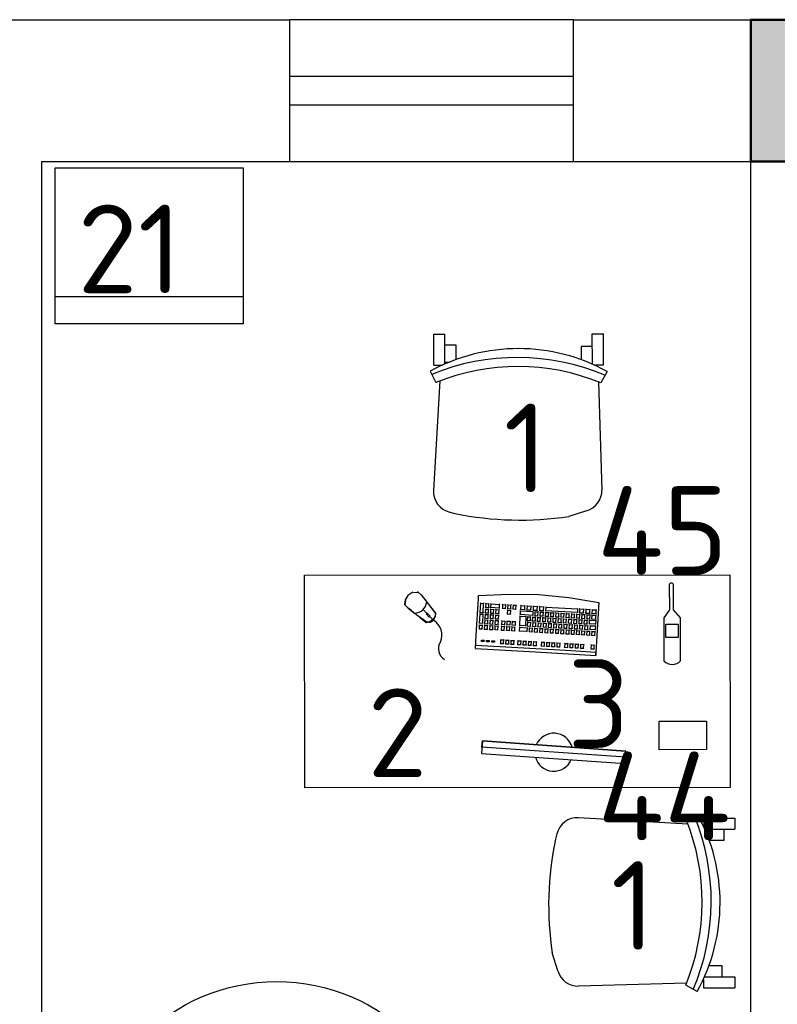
# Model space of a CAD drawing. Header units: millimetres. Extents: x 151654 to 877351, y 70322 to 154322.
# Tile 31 of 173: x 231910 to 234047, y 102761 to 105538. Entities that reach past the tile are written whole.
import ezdxf

# ---------------------------------------------------------------- set-up
doc = ezdxf.new("R2010")
doc.units = ezdxf.units.MM
doc.layers.add('kolonn', color=7, linetype='Continuous')
doc.layers.add('технологич.о', color=152, linetype='Continuous', lineweight=30)
doc.styles.add('GOST', font='isocpeur.ttf')

# ---------------------------------------------------------------- blocks, each defined once
blk = doc.blocks.new('ghsdd')
at = {"ltscale": 50, "true_color": 0x757575}
h = blk.add_hatch(color=8, dxfattribs=at)
h.paths.add_polyline_path([(0, 200), (-200, 200), (-200, 0), (0, 0)])
h.paths.add_polyline_path([(200, 0), (200, 200), (0, 200), (0, 0)])
h.paths.add_polyline_path([(0, 0), (-200, 0), (-200, -200), (0, -200)])
h.paths.add_polyline_path([(0, 0), (0, -200), (200, -200), (200, 0)])
at = {"lineweight": 50, "ltscale": 50}
blk.add_lwpolyline([(200, 200), (200, -200), (-200, -200), (-200, 200), (200, 200)], dxfattribs=at)
blk = doc.blocks.new('клавиатура')
at = {"layer": 'технологич.о', "ltscale": 2}
for p, q in [((-819747.7, 168021.3), (-819733.3, 168105.6)), ((-819733.3, 168105.6), (-819592.6, 168097.4)), ((-819713.5, 168080.8), (-819714.7, 168081.9)), ((-819714.5, 168085.6), (-819713.1, 168087)), ((-819714.1, 168069.2), (-819713.5, 168080.8)), ((-819712.4, 168098.6), (-819713.7, 168099.7)), ((-819702.9, 168080.2), (-819713.5, 168080.8)), ((-819713.1, 168087), (-819712.4, 168098.6)), ((-819713.1, 168087), (-819702.6, 168086.4)), ((-819701.9, 168098), (-819712.4, 168098.6)), ((-819703.6, 168068.6), (-819702.9, 168080.2)), ((-819702.9, 168080.2), (-819701.9, 168080.9)), ((-819702.6, 168086.4), (-819701.9, 168098)), ((-819702.6, 168086.4), (-819701.7, 168085.3)), ((-819701.9, 168098), (-819700.9, 168098.7)), ((-819698.2, 168081.2), (-819699.3, 168082.2)), ((-819699, 168085.1), (-819697.8, 168086)), ((-819698.8, 168072.2), (-819698.2, 168081.2)), ((-819697.1, 168097.7), (-819698.3, 168098.8)), ((-819687.7, 168080.6), (-819698.2, 168081.2)), ((-819697.8, 168086), (-819697.1, 168097.7)), ((-819697.8, 168086), (-819687.3, 168085.4)), ((-819686.6, 168097.1), (-819697.1, 168097.7)), ((-819688.2, 168071.6), (-819687.7, 168080.6)), ((-819687.7, 168080.6), (-819686.8, 168081.2)), ((-819687.3, 168085.4), (-819686.6, 168097.1)), ((-819687.3, 168085.4), (-819686.5, 168084.7)), ((-819686.6, 168097.1), (-819685.7, 168097.7)), ((-819684.5, 168077.9), (-819683.4, 168078.8)), ((-819682.4, 168096.8), (-819683.4, 168097.8)), ((-819683.4, 168078.8), (-819682.4, 168096.8)), ((-819683.4, 168078.8), (-819672.9, 168078.2)), ((-819682.4, 168096.8), (-819671.9, 168096.2)), ((-819671.9, 168096.2), (-819672.9, 168078.2)), ((-819672.9, 168078.2), (-819672.3, 168077.5)), ((-819671.9, 168096.2), (-819671.1, 168096.8)), ((-819668.9, 168080.2), (-819667.9, 168081.1)), ((-819667.1, 168095.9), (-819668, 168096.8)), ((-819667.9, 168081.1), (-819667.1, 168095.9)), ((-819667.9, 168081.1), (-819657.4, 168080.5)), ((-819667.1, 168095.9), (-819656.6, 168095.3)), ((-819656.6, 168095.3), (-819657.4, 168080.5)), ((-819657.4, 168080.5), (-819656.8, 168079.9)), ((-819656.6, 168095.3), (-819655.8, 168095.8)), ((-819652, 168080.5), (-819652.9, 168081.3)), ((-819652.7, 168085.2), (-819651.7, 168086)), ((-819652.5, 168071.5), (-819652, 168080.5)), ((-819651.1, 168095), (-819652.1, 168095.9)), ((-819641.5, 168079.9), (-819652, 168080.5)), ((-819651.7, 168086), (-819651.1, 168095)), ((-819651.7, 168086), (-819641.1, 168085.4)), ((-819640.6, 168094.4), (-819651.1, 168095)), ((-819642, 168070.9), (-819641.5, 168079.9)), ((-819641.5, 168079.9), (-819640.8, 168080.4)), ((-819641.1, 168085.4), (-819640.6, 168094.4)), ((-819641.1, 168085.4), (-819640.5, 168084.8)), ((-819640.6, 168094.4), (-819639.9, 168094.9)), ((-819614.5, 168083.2), (-819613.7, 168083.8)), ((-819613.1, 168092.8), (-819613.9, 168093.5)), ((-819613.7, 168083.8), (-819613.1, 168092.8)), ((-819613.7, 168083.8), (-819603.1, 168083.2)), ((-819602.6, 168092.2), (-819613.1, 168092.8)), ((-819603.1, 168083.2), (-819602.6, 168092.2)), ((-819603.1, 168083.2), (-819602.3, 168082.4)), ((-819602.6, 168092.2), (-819601.7, 168092.8)), ((-819592.6, 168097.4), (-819598, 168012.6)), ((-819593.9, 167927.3), (-819584.1, 168096.9)), ((-819584.1, 168096.9), (-819592.6, 168097.4)), ((-819591.9, 168097.4), (-819584.1, 168096.9)), ((-819716.4, 168050.3), (-819715.2, 168051.6)), ((-819714.5, 168063.2), (-819715.6, 168064.3)), ((-819715.4, 168067.9), (-819714.1, 168069.2)), ((-819715.2, 168051.6), (-819714.5, 168063.2)), ((-819715.2, 168051.6), (-819704.6, 168051)), ((-819704, 168062.6), (-819714.5, 168063.2)), ((-819714.1, 168069.2), (-819703.6, 168068.6)), ((-819704.6, 168051), (-819704, 168062.6)), ((-819704.6, 168051), (-819703.9, 168050)), ((-819704, 168062.6), (-819703, 168063.2)), ((-819703.6, 168068.6), (-819702.8, 168067.6)), ((-819699.9, 168052), (-819700.9, 168052.9)), ((-819700.7, 168056.8), (-819699.6, 168057.6)), ((-819700.5, 168043.1), (-819699.9, 168052)), ((-819699.1, 168066.6), (-819700.1, 168067.5)), ((-819699.9, 168071.3), (-819698.8, 168072.2)), ((-819689.4, 168051.4), (-819699.9, 168052)), ((-819699.6, 168057.6), (-819699.1, 168066.6)), ((-819699.6, 168057.6), (-819689.1, 168057)), ((-819688.6, 168066), (-819699.1, 168066.6)), ((-819698.8, 168072.2), (-819688.2, 168071.6)), ((-819689.9, 168042.5), (-819689.4, 168051.4)), ((-819689.4, 168051.4), (-819688.7, 168051.9)), ((-819689.1, 168057), (-819688.6, 168066)), ((-819689.1, 168057), (-819688.4, 168056.4)), ((-819688.6, 168066), (-819687.8, 168066.5)), ((-819688.2, 168071.6), (-819687.5, 168070.9)), ((-819685.7, 168048.8), (-819684.7, 168049.6)), ((-819684.2, 168058.5), (-819685.1, 168059.3)), ((-819684.9, 168063.3), (-819683.9, 168064.2)), ((-819684.7, 168049.6), (-819684.2, 168058.5)), ((-819684.7, 168049.6), (-819674.2, 168048.9)), ((-819683.3, 168073.1), (-819684.3, 168074)), ((-819673.7, 168057.9), (-819684.2, 168058.5)), ((-819683.9, 168064.2), (-819683.3, 168073.1)), ((-819683.9, 168064.2), (-819673.3, 168063.6)), ((-819672.8, 168072.5), (-819683.3, 168073.1)), ((-819674.2, 168048.9), (-819673.7, 168057.9)), ((-819674.2, 168048.9), (-819673.6, 168048.4)), ((-819673.7, 168057.9), (-819673, 168058.4)), ((-819673.3, 168063.6), (-819672.8, 168072.5)), ((-819673.3, 168063.6), (-819672.7, 168062.9)), ((-819672.8, 168072.5), (-819672.1, 168073)), ((-819670.2, 168050.7), (-819669.2, 168051.4)), ((-819668.7, 168060.4), (-819669.5, 168061.2)), ((-819669.4, 168065.2), (-819668.4, 168066)), ((-819669.2, 168051.4), (-819668.7, 168060.4)), ((-819669.2, 168051.4), (-819658.7, 168050.8)), ((-819667.9, 168075), (-819668.8, 168075.8)), ((-819658.2, 168059.8), (-819668.7, 168060.4)), ((-819668.4, 168066), (-819667.9, 168075)), ((-819668.4, 168066), (-819657.8, 168065.4)), ((-819657.3, 168074.4), (-819667.9, 168075)), ((-819658.7, 168050.8), (-819658.2, 168059.8)), ((-819658.7, 168050.8), (-819658.1, 168050.2)), ((-819658.2, 168059.8), (-819657.5, 168060.2)), ((-819657.8, 168065.4), (-819657.3, 168074.4)), ((-819657.8, 168065.4), (-819657.3, 168064.8)), ((-819657.3, 168074.4), (-819656.6, 168074.9)), ((-819653.7, 168051.4), (-819654.6, 168052.2)), ((-819654.3, 168056.2), (-819653.3, 168057)), ((-819654.2, 168042.4), (-819653.7, 168051.4)), ((-819652.8, 168065.9), (-819653.7, 168066.8)), ((-819643.1, 168050.8), (-819653.7, 168051.4)), ((-819653.5, 168070.7), (-819652.5, 168071.5)), ((-819653.3, 168057), (-819652.8, 168065.9)), ((-819653.3, 168057), (-819642.8, 168056.3)), ((-819642.3, 168065.3), (-819652.8, 168065.9)), ((-819652.5, 168071.5), (-819642, 168070.9)), ((-819643.7, 168041.8), (-819643.1, 168050.8)), ((-819643.1, 168050.8), (-819642.4, 168051.3)), ((-819642.8, 168056.3), (-819642.3, 168065.3)), ((-819642.8, 168056.3), (-819642.2, 168055.7)), ((-819642.3, 168065.3), (-819641.6, 168065.8)), ((-819642, 168070.9), (-819641.4, 168070.3)), ((-819615.7, 168048.1), (-819616.5, 168048.8)), ((-819616.2, 168053.6), (-819615.4, 168054.3)), ((-819614.8, 168063.2), (-819615.6, 168064)), ((-819615.4, 168054.3), (-819614.8, 168063.2)), ((-819615.4, 168054.3), (-819604.8, 168053.7)), ((-819604.3, 168062.6), (-819614.8, 168063.2)), ((-819604.8, 168053.7), (-819604.3, 168062.6)), ((-819604.8, 168053.7), (-819604.1, 168052.9)), ((-819604.3, 168062.6), (-819603.4, 168063.3)), ((-819756.1, 167936.7), (-819747.7, 168021.3)), ((-819720.7, 167956.1), (-819715.5, 168046)), ((-819715.5, 168046), (-819716.6, 168047.1)), ((-819715.5, 168046), (-819705, 168045.4)), ((-819705, 168045.4), (-819710.2, 167955.5)), ((-819705, 168045.4), (-819704.1, 168046)), ((-819701.7, 168022.4), (-819702.6, 168023.3)), ((-819702.3, 168027.5), (-819701.3, 168028.3)), ((-819702.2, 168013.4), (-819701.7, 168022.4)), ((-819700.8, 168037.3), (-819701.7, 168038.2)), ((-819691.1, 168021.8), (-819701.7, 168022.4)), ((-819701.5, 168042.2), (-819700.5, 168043.1)), ((-819701.3, 168028.3), (-819700.8, 168037.3)), ((-819701.3, 168028.3), (-819690.8, 168027.7)), ((-819690.3, 168036.7), (-819700.8, 168037.3)), ((-819700.5, 168043.1), (-819689.9, 168042.5)), ((-819691.6, 168012.8), (-819691.1, 168021.8)), ((-819691.1, 168021.8), (-819690.4, 168022.3)), ((-819690.8, 168027.7), (-819690.3, 168036.7)), ((-819690.8, 168027.7), (-819690.1, 168027.1)), ((-819690.3, 168036.7), (-819689.5, 168037.2)), ((-819689.9, 168042.5), (-819689.3, 168041.8)), ((-819685.9, 168029.2), (-819686.8, 168030)), ((-819686.5, 168034.2), (-819685.5, 168035)), ((-819686.4, 168020.3), (-819685.9, 168029.2)), ((-819685, 168044), (-819685.9, 168044.8)), ((-819675.4, 168028.6), (-819685.9, 168029.2)), ((-819685.5, 168035), (-819685, 168044)), ((-819685.5, 168035), (-819675, 168034.4)), ((-819674.5, 168043.3), (-819685, 168044)), ((-819675.9, 168019.6), (-819675.4, 168028.6)), ((-819675.4, 168028.6), (-819674.7, 168029.1)), ((-819675, 168034.4), (-819674.5, 168043.3)), ((-819675, 168034.4), (-819674.4, 168033.8)), ((-819674.5, 168043.3), (-819673.8, 168043.8)), ((-819671.9, 168021.4), (-819670.9, 168022.1)), ((-819670.4, 168031.1), (-819671.2, 168031.9)), ((-819671, 168036.1), (-819670.1, 168036.8)), ((-819670.9, 168022.1), (-819670.4, 168031.1)), ((-819670.9, 168022.1), (-819660.4, 168021.5)), ((-819669.5, 168045.8), (-819670.4, 168046.6)), ((-819659.9, 168030.5), (-819670.4, 168031.1)), ((-819670.1, 168036.8), (-819669.5, 168045.8)), ((-819670.1, 168036.8), (-819659.5, 168036.2)), ((-819659, 168045.2), (-819669.5, 168045.8)), ((-819660.4, 168021.5), (-819659.9, 168030.5)), ((-819660.4, 168021.5), (-819659.8, 168020.9)), ((-819659.9, 168030.5), (-819659.2, 168030.9)), ((-819659.5, 168036.2), (-819659, 168045.2)), ((-819659.5, 168036.2), (-819659, 168035.7)), ((-819659, 168045.2), (-819658.4, 168045.6)), ((-819655.4, 168022.3), (-819656.3, 168023.1)), ((-819656, 168027.1), (-819655, 168027.9)), ((-819655.9, 168013.3), (-819655.4, 168022.3)), ((-819654.5, 168036.8), (-819655.4, 168037.7)), ((-819644.8, 168021.7), (-819655.4, 168022.3)), ((-819655.2, 168041.6), (-819654.2, 168042.4)), ((-819655, 168027.9), (-819654.5, 168036.8)), ((-819655, 168027.9), (-819644.5, 168027.3)), ((-819644, 168036.2), (-819654.5, 168036.8)), ((-819654.2, 168042.4), (-819643.7, 168041.8)), ((-819645.3, 168012.7), (-819644.8, 168021.7)), ((-819644.8, 168021.7), (-819644.1, 168022.2)), ((-819644.5, 168027.3), (-819644, 168036.2)), ((-819644.5, 168027.3), (-819643.9, 168026.6)), ((-819644, 168036.2), (-819643.3, 168036.7)), ((-819643.7, 168041.8), (-819643.1, 168041.2)), ((-819618, 168023.7), (-819617.1, 168024.3)), ((-819616.6, 168033.3), (-819617.4, 168034)), ((-819617.1, 168038.4), (-819616.2, 168039.1)), ((-819617.1, 168024.3), (-819616.6, 168033.3)), ((-819617.1, 168024.3), (-819606.6, 168023.7)), ((-819606.1, 168032.7), (-819616.6, 168033.3)), ((-819616.2, 168039.1), (-819615.7, 168048.1)), ((-819616.2, 168039.1), (-819605.7, 168038.5)), ((-819605.2, 168047.5), (-819615.7, 168048.1)), ((-819606.6, 168023.7), (-819606.1, 168032.7)), ((-819606.6, 168023.7), (-819605.8, 168022.9)), ((-819606.1, 168032.7), (-819605.1, 168033.3)), ((-819605.7, 168038.5), (-819605.2, 168047.5)), ((-819605.7, 168038.5), (-819604.9, 168037.7)), ((-819605.2, 168047.5), (-819604.3, 168048.1)), ((-819703.3, 167993.3), (-819704.3, 167994.1)), ((-819704, 167998.1), (-819703, 167998.9)), ((-819703.9, 167984.3), (-819703.3, 167993.3)), ((-819702.5, 168007.8), (-819703.4, 168008.7)), ((-819692.8, 167992.7), (-819703.3, 167993.3)), ((-819703.2, 168012.6), (-819702.2, 168013.4)), ((-819703, 167998.9), (-819702.5, 168007.8)), ((-819703, 167998.9), (-819692.5, 167998.2)), ((-819692, 168007.2), (-819702.5, 168007.8)), ((-819702.2, 168013.4), (-819691.6, 168012.8)), ((-819692.8, 167992.7), (-819692.1, 167993.1)), ((-819692.5, 167998.2), (-819692, 168007.2)), ((-819692.5, 167998.2), (-819691.9, 167997.6)), ((-819692, 168007.2), (-819691.2, 168007.7)), ((-819691.6, 168012.8), (-819691, 168012.2)), ((-819687.6, 167999.8), (-819688.4, 168000.6)), ((-819688.2, 168004.6), (-819687.3, 168005.3)), ((-819688.1, 167990.8), (-819687.6, 167999.8)), ((-819686.7, 168014.3), (-819687.6, 168015.1)), ((-819677.1, 167999.1), (-819687.6, 167999.8)), ((-819687.4, 168019.5), (-819686.4, 168020.3)), ((-819687.3, 168005.3), (-819686.7, 168014.3)), ((-819687.3, 168005.3), (-819676.7, 168004.7)), ((-819676.2, 168013.7), (-819686.7, 168014.3)), ((-819686.4, 168020.3), (-819675.9, 168019.6)), ((-819677.6, 167990.2), (-819677.1, 167999.1)), ((-819677.1, 167999.1), (-819676.4, 167999.6)), ((-819676.7, 168004.7), (-819676.2, 168013.7)), ((-819676.7, 168004.7), (-819676.2, 168004.2)), ((-819676.2, 168013.7), (-819675.6, 168014.2)), ((-819675.9, 168019.6), (-819675.3, 168019.1)), ((-819672.1, 168001.6), (-819672.9, 168002.4)), ((-819672.7, 168006.5), (-819671.8, 168007.2)), ((-819672.6, 167992.6), (-819672.1, 168001.6)), ((-819671.3, 168016.2), (-819672.1, 168017)), ((-819661.6, 168001), (-819672.1, 168001.6)), ((-819671.8, 168007.2), (-819671.3, 168016.2)), ((-819671.8, 168007.2), (-819661.3, 168006.6)), ((-819660.7, 168015.6), (-819671.3, 168016.2)), ((-819662.1, 167992), (-819661.6, 168001)), ((-819661.6, 168001), (-819661, 168001.4)), ((-819661.3, 168006.6), (-819660.7, 168015.6)), ((-819661.3, 168006.6), (-819660.7, 168006)), ((-819660.7, 168015.6), (-819660.1, 168016)), ((-819657.1, 167992.7), (-819657.9, 167993.5)), ((-819657.7, 167997.5), (-819656.7, 167998.3)), ((-819656.2, 168007.2), (-819657.1, 168008.1)), ((-819656.9, 168012.5), (-819655.9, 168013.3)), ((-819656.7, 167998.3), (-819656.2, 168007.2)), ((-819656.7, 167998.3), (-819646.2, 167997.6)), ((-819645.7, 168006.6), (-819656.2, 168007.2)), ((-819655.9, 168013.3), (-819645.3, 168012.7)), ((-819646.2, 167997.6), (-819645.7, 168006.6)), ((-819646.2, 167997.6), (-819645.6, 167997.1)), ((-819645.7, 168006.6), (-819645, 168007.1)), ((-819645.3, 168012.7), (-819644.8, 168012.1)), ((-819618.7, 167996.3), (-819619.5, 167997)), ((-819619.2, 167987.3), (-819618.7, 167996.3)), ((-819618.8, 168008.7), (-819618, 168009.4)), ((-819608.2, 167995.7), (-819618.7, 167996.3)), ((-819617.4, 168018.4), (-819618.2, 168019.1)), ((-819618, 168009.4), (-819617.4, 168018.4)), ((-819618, 168009.4), (-819607.4, 168008.8)), ((-819606.9, 168017.8), (-819617.4, 168018.4)), ((-819608.7, 167986.7), (-819608.2, 167995.7)), ((-819608.2, 167995.7), (-819607.3, 167996.3)), ((-819607.4, 168008.8), (-819606.9, 168017.8)), ((-819607.4, 168008.8), (-819606.7, 168008)), ((-819606.9, 168017.8), (-819606, 168018.4)), ((-819598, 168012.6), (-819602.5, 167927.8)), ((-819705.7, 167969), (-819704.7, 167969.8)), ((-819704.2, 167978.7), (-819705.1, 167979.6)), ((-819704.9, 167983.5), (-819703.9, 167984.3)), ((-819704.7, 167969.8), (-819704.2, 167978.7)), ((-819704.7, 167969.8), (-819694.2, 167969.2)), ((-819693.7, 167978.1), (-819704.2, 167978.7)), ((-819703.9, 167984.3), (-819693.3, 167983.7)), ((-819694.2, 167969.2), (-819693.7, 167978.1)), ((-819694.2, 167969.2), (-819693.6, 167968.6)), ((-819693.7, 167978.1), (-819693, 167978.6)), ((-819693.3, 167983.7), (-819692.8, 167992.7)), ((-819693.3, 167983.7), (-819692.7, 167983.1)), ((-819689.3, 167970.7), (-819690.1, 167971.4)), ((-819689.9, 167975.5), (-819689, 167976.2)), ((-819689.8, 167961.7), (-819689.3, 167970.7)), ((-819688.4, 167985.2), (-819689.3, 167986)), ((-819678.7, 167970.1), (-819689.3, 167970.7)), ((-819689, 167990), (-819688.1, 167990.8)), ((-819689, 167976.2), (-819688.4, 167985.2)), ((-819689, 167976.2), (-819678.4, 167975.6)), ((-819677.9, 167984.6), (-819688.4, 167985.2)), ((-819688.1, 167990.8), (-819677.6, 167990.2)), ((-819679.3, 167961.1), (-819678.7, 167970.1)), ((-819678.7, 167970.1), (-819678.1, 167970.5)), ((-819678.4, 167975.6), (-819677.9, 167984.6)), ((-819678.4, 167975.6), (-819677.9, 167975.1)), ((-819677.9, 167984.6), (-819677.3, 167985)), ((-819677.6, 167990.2), (-819677, 167989.6)), ((-819673.8, 167972.5), (-819674.6, 167973.3)), ((-819674.4, 167977.4), (-819673.5, 167978.1)), ((-819674.3, 167963.6), (-819673.8, 167972.5)), ((-819672.9, 167987), (-819673.8, 167987.8)), ((-819663.3, 167971.9), (-819673.8, 167972.5)), ((-819673.5, 167991.9), (-819672.6, 167992.6)), ((-819673.5, 167978.1), (-819672.9, 167987)), ((-819673.5, 167978.1), (-819662.9, 167977.5)), ((-819662.4, 167986.4), (-819672.9, 167987)), ((-819672.6, 167992.6), (-819662.1, 167992)), ((-819663.8, 167962.9), (-819663.3, 167971.9)), ((-819663.3, 167971.9), (-819662.7, 167972.3)), ((-819662.9, 167977.5), (-819662.4, 167986.4)), ((-819662.9, 167977.5), (-819662.4, 167976.9)), ((-819662.4, 167986.4), (-819661.8, 167986.9)), ((-819662.1, 167992), (-819661.6, 167991.5)), ((-819659.4, 167967.9), (-819658.5, 167968.7)), ((-819657.9, 167977.7), (-819658.8, 167978.5)), ((-819658.6, 167983), (-819657.6, 167983.8)), ((-819658.5, 167968.7), (-819657.9, 167977.7)), ((-819658.5, 167968.7), (-819647.9, 167968.1)), ((-819647.4, 167977), (-819657.9, 167977.7)), ((-819657.6, 167983.8), (-819657.1, 167992.7)), ((-819657.6, 167983.8), (-819647.1, 167983.1)), ((-819646.5, 167992.1), (-819657.1, 167992.7)), ((-819647.9, 167968.1), (-819647.4, 167977)), ((-819647.9, 167968.1), (-819647.4, 167967.5)), ((-819647.4, 167977), (-819646.7, 167977.5)), ((-819647.1, 167983.1), (-819646.5, 167992.1)), ((-819647.1, 167983.1), (-819646.5, 167982.6)), ((-819646.5, 167992.1), (-819645.9, 167992.6)), ((-819620.4, 167967.3), (-819621.2, 167968)), ((-819620.9, 167972.2), (-819620.1, 167972.9)), ((-819620.9, 167958.3), (-819620.4, 167967.3)), ((-819609.9, 167966.7), (-819620.4, 167967.3)), ((-819619.6, 167981.8), (-819620.3, 167982.6)), ((-819620.1, 167986.6), (-819619.2, 167987.3)), ((-819620.1, 167972.9), (-819619.6, 167981.8)), ((-819620.1, 167972.9), (-819609.6, 167972.2)), ((-819609, 167981.2), (-819619.6, 167981.8)), ((-819619.2, 167987.3), (-819608.7, 167986.7)), ((-819610.4, 167957.7), (-819609.9, 167966.7)), ((-819609.9, 167966.7), (-819609, 167967.3)), ((-819609.6, 167972.2), (-819609, 167981.2)), ((-819609.6, 167972.2), (-819608.8, 167971.5)), ((-819609, 167981.2), (-819608.1, 167981.8)), ((-819608.7, 167986.7), (-819607.9, 167985.9)), ((-819722.8, 167937.4), (-819721.7, 167938.5)), ((-819721, 167950.1), (-819722.1, 167951)), ((-819721.8, 167954.9), (-819720.7, 167956.1)), ((-819721.7, 167938.5), (-819721, 167950.1)), ((-819721.7, 167938.5), (-819711.2, 167937.9)), ((-819710.5, 167949.5), (-819721, 167950.1)), ((-819720.7, 167956.1), (-819710.2, 167955.5)), ((-819711.2, 167937.9), (-819710.5, 167949.5)), ((-819711.2, 167937.9), (-819710.5, 167937)), ((-819710.5, 167949.5), (-819709.7, 167950.1)), ((-819710.2, 167955.5), (-819709.5, 167954.6)), ((-819707.4, 167939.6), (-819706.4, 167940.3)), ((-819705.9, 167949.3), (-819706.8, 167950.1)), ((-819706.5, 167954.4), (-819705.5, 167955.2)), ((-819706.4, 167940.3), (-819705.9, 167949.3)), ((-819706.4, 167940.3), (-819695.9, 167939.7)), ((-819705, 167964.2), (-819705.9, 167965)), ((-819695.4, 167948.7), (-819705.9, 167949.3)), ((-819705.5, 167955.2), (-819705, 167964.2)), ((-819705.5, 167955.2), (-819695, 167954.6)), ((-819694.5, 167963.6), (-819705, 167964.2)), ((-819695.9, 167939.7), (-819695.4, 167948.7)), ((-819695.9, 167939.7), (-819695.3, 167939.1)), ((-819695.4, 167948.7), (-819694.7, 167949.2)), ((-819695, 167954.6), (-819694.5, 167963.6)), ((-819695, 167954.6), (-819694.4, 167954)), ((-819694.5, 167963.6), (-819693.8, 167964)), ((-819691, 167941.2), (-819691.8, 167942)), ((-819691.6, 167946.4), (-819690.6, 167947.1)), ((-819691.5, 167932.3), (-819691, 167941.2)), ((-819680.5, 167940.6), (-819691, 167941.2)), ((-819690.1, 167956.1), (-819690.9, 167956.9)), ((-819690.7, 167961), (-819689.8, 167961.7)), ((-819690.6, 167947.1), (-819690.1, 167956.1)), ((-819690.6, 167947.1), (-819680.1, 167946.5)), ((-819679.6, 167955.5), (-819690.1, 167956.1)), ((-819689.8, 167961.7), (-819679.3, 167961.1)), ((-819681, 167931.7), (-819680.5, 167940.6)), ((-819680.5, 167940.6), (-819679.8, 167941.1)), ((-819680.1, 167946.5), (-819679.6, 167955.5)), ((-819680.1, 167946.5), (-819679.6, 167946)), ((-819679.6, 167955.5), (-819679, 167955.9)), ((-819679.3, 167961.1), (-819678.7, 167960.5)), ((-819675.5, 167943.1), (-819676.3, 167943.9)), ((-819676.1, 167948.3), (-819675.2, 167949)), ((-819676, 167934.1), (-819675.5, 167943.1)), ((-819665, 167942.5), (-819675.5, 167943.1)), ((-819674.6, 167958), (-819675.4, 167958.7)), ((-819675.2, 167962.8), (-819674.3, 167963.6)), ((-819675.2, 167949), (-819674.6, 167958)), ((-819675.2, 167949), (-819664.6, 167948.4)), ((-819664.1, 167957.3), (-819674.6, 167958)), ((-819674.3, 167963.6), (-819663.8, 167962.9)), ((-819665.5, 167933.5), (-819665, 167942.5)), ((-819665, 167942.5), (-819664.4, 167942.9)), ((-819664.6, 167948.4), (-819664.1, 167957.3)), ((-819664.6, 167948.4), (-819664.1, 167947.8)), ((-819664.1, 167957.3), (-819663.5, 167957.8)), ((-819663.8, 167962.9), (-819663.3, 167962.4)), ((-819661.2, 167938), (-819660.2, 167938.8)), ((-819659.7, 167947.8), (-819660.5, 167948.6)), ((-819660.3, 167952.9), (-819659.3, 167953.7)), ((-819660.2, 167938.8), (-819659.7, 167947.8)), ((-819660.2, 167938.8), (-819649.7, 167938.2)), ((-819658.8, 167962.6), (-819659.7, 167963.5)), ((-819649.1, 167947.1), (-819659.7, 167947.8)), ((-819659.3, 167953.7), (-819658.8, 167962.6)), ((-819659.3, 167953.7), (-819648.8, 167953.1)), ((-819648.3, 167962), (-819658.8, 167962.6)), ((-819649.7, 167938.2), (-819649.1, 167947.1)), ((-819649.7, 167938.2), (-819649.1, 167937.6)), ((-819649.1, 167947.1), (-819648.5, 167947.6)), ((-819648.8, 167953.1), (-819648.3, 167962)), ((-819648.8, 167953.1), (-819648.2, 167952.5)), ((-819648.3, 167962), (-819647.6, 167962.5)), ((-819622.6, 167943), (-819621.8, 167943.7)), ((-819621.3, 167952.7), (-819622, 167953.4)), ((-819621.8, 167957.7), (-819620.9, 167958.3)), ((-819621.8, 167943.7), (-819621.3, 167952.7)), ((-819621.8, 167943.7), (-819611.2, 167943.1)), ((-819610.7, 167952.1), (-819621.3, 167952.7)), ((-819620.9, 167958.3), (-819610.4, 167957.7)), ((-819611.2, 167943.1), (-819610.7, 167952.1)), ((-819611.2, 167943.1), (-819610.5, 167942.3)), ((-819610.7, 167952.1), (-819609.8, 167952.7)), ((-819610.4, 167957.7), (-819609.6, 167956.9)), ((-819757.4, 167851.6), (-819756.1, 167936.7)), ((-819723.1, 167914.7), (-819724.1, 167915.7)), ((-819723.9, 167919.5), (-819722.8, 167920.7)), ((-819723.8, 167903.1), (-819723.1, 167914.7)), ((-819722.1, 167932.3), (-819723.1, 167933.2)), ((-819712.6, 167914.1), (-819723.1, 167914.7)), ((-819722.8, 167920.7), (-819722.1, 167932.3)), ((-819722.8, 167920.7), (-819712.2, 167920.1)), ((-819711.6, 167931.6), (-819722.1, 167932.3)), ((-819713.2, 167902.5), (-819712.6, 167914.1)), ((-819712.6, 167914.1), (-819711.7, 167914.7)), ((-819712.2, 167920.1), (-819711.6, 167931.6)), ((-819712.2, 167920.1), (-819711.5, 167919.2)), ((-819711.6, 167931.6), (-819710.7, 167932.2)), ((-819709.7, 167884), (-819707.6, 167919.8)), ((-819707.6, 167919.8), (-819708.5, 167920.7)), ((-819708.2, 167924.8), (-819707.3, 167925.6)), ((-819706.7, 167934.6), (-819707.6, 167935.4)), ((-819707.6, 167919.8), (-819697.1, 167919.2)), ((-819707.3, 167925.6), (-819706.7, 167934.6)), ((-819707.3, 167925.6), (-819696.7, 167925)), ((-819696.2, 167934), (-819706.7, 167934.6)), ((-819697.1, 167919.2), (-819699.2, 167883.4)), ((-819697.1, 167919.2), (-819696.4, 167919.7)), ((-819696.7, 167925), (-819696.2, 167934)), ((-819696.7, 167925), (-819696.1, 167924.4)), ((-819696.2, 167934), (-819695.5, 167934.4)), ((-819692.8, 167913.3), (-819693.7, 167914.1)), ((-819693.3, 167904.3), (-819692.8, 167913.3)), ((-819693.2, 167917.5), (-819692.3, 167918.2)), ((-819682.3, 167912.7), (-819692.8, 167913.3)), ((-819691.8, 167927.2), (-819692.6, 167928)), ((-819692.4, 167931.5), (-819691.5, 167932.3)), ((-819692.3, 167918.2), (-819691.8, 167927.2)), ((-819692.3, 167918.2), (-819681.8, 167917.6)), ((-819681.3, 167926.6), (-819691.8, 167927.2)), ((-819691.5, 167932.3), (-819681, 167931.7)), ((-819682.8, 167903.7), (-819682.3, 167912.7)), ((-819682.3, 167912.7), (-819681.6, 167913.2)), ((-819681.8, 167917.6), (-819681.3, 167926.6)), ((-819681.8, 167917.6), (-819681.2, 167917)), ((-819681.3, 167926.6), (-819680.6, 167927)), ((-819681, 167931.7), (-819680.4, 167931.1)), ((-819677.2, 167913.5), (-819678, 167914.3)), ((-819677.8, 167918.7), (-819676.9, 167919.4)), ((-819677.7, 167904.5), (-819677.2, 167913.5)), ((-819676.3, 167928.4), (-819677.2, 167929.1)), ((-819666.7, 167912.9), (-819677.2, 167913.5)), ((-819676.9, 167933.4), (-819676, 167934.1)), ((-819676.9, 167919.4), (-819676.3, 167928.4)), ((-819676.9, 167919.4), (-819666.3, 167918.8)), ((-819665.8, 167927.7), (-819676.3, 167928.4)), ((-819676, 167934.1), (-819665.5, 167933.5)), ((-819667.2, 167903.9), (-819666.7, 167912.9)), ((-819666.7, 167912.9), (-819666.1, 167913.3)), ((-819666.3, 167918.8), (-819665.8, 167927.7)), ((-819666.3, 167918.8), (-819665.8, 167918.2)), ((-819665.8, 167927.7), (-819665.2, 167928.2)), ((-819665.5, 167933.5), (-819665, 167933)), ((-819661.4, 167918.5), (-819662.3, 167919.4)), ((-819662, 167923.3), (-819661, 167924.1)), ((-819661.9, 167909.6), (-819661.4, 167918.5)), ((-819660.5, 167933.1), (-819661.4, 167933.9)), ((-819650.8, 167917.9), (-819661.4, 167918.5)), ((-819661, 167924.1), (-819660.5, 167933.1)), ((-819661, 167924.1), (-819650.5, 167923.5)), ((-819650, 167932.5), (-819660.5, 167933.1)), ((-819651.4, 167909), (-819650.8, 167917.9)), ((-819650.8, 167917.9), (-819650.2, 167918.4)), ((-819650.5, 167923.5), (-819650, 167932.5)), ((-819650.5, 167923.5), (-819649.9, 167922.9)), ((-819650, 167932.5), (-819649.3, 167932.9)), ((-819623.4, 167915.7), (-819624.2, 167916.5)), ((-819623.9, 167920.5), (-819623.1, 167921.2)), ((-819623.9, 167906.8), (-819623.4, 167915.7)), ((-819612.9, 167915.1), (-819623.4, 167915.7)), ((-819622.6, 167930.2), (-819623.3, 167930.9)), ((-819623.1, 167921.2), (-819622.6, 167930.2)), ((-819623.1, 167921.2), (-819612.5, 167920.6)), ((-819612, 167929.6), (-819622.6, 167930.2)), ((-819613.4, 167906.1), (-819612.9, 167915.1)), ((-819612.9, 167915.1), (-819612, 167915.7)), ((-819612.5, 167920.6), (-819612, 167929.6)), ((-819612.5, 167920.6), (-819611.8, 167919.8)), ((-819612, 167929.6), (-819611.1, 167930.2)), ((-819602.5, 167927.8), (-819607.8, 167843)), ((-819603.7, 167757.6), (-819593.9, 167927.3)), ((-819726, 167884.4), (-819724.8, 167885.6)), ((-819724.1, 167897.2), (-819725.2, 167898.2)), ((-819724.9, 167902), (-819723.8, 167903.1)), ((-819724.8, 167885.6), (-819724.1, 167897.2)), ((-819724.8, 167885.6), (-819714.3, 167885)), ((-819713.6, 167896.6), (-819724.1, 167897.2)), ((-819723.8, 167903.1), (-819713.2, 167902.5)), ((-819714.3, 167885), (-819713.6, 167896.6)), ((-819714.3, 167885), (-819713.5, 167884.1)), ((-819713.6, 167896.6), (-819712.7, 167897.2)), ((-819713.2, 167902.5), (-819712.5, 167901.6)), ((-819710.7, 167883.3), (-819709.7, 167884)), ((-819709.7, 167884), (-819699.2, 167883.4)), ((-819699.2, 167883.4), (-819698.5, 167882.8)), ((-819696, 167882.3), (-819694.8, 167883.2)), ((-819694, 167900.1), (-819694.9, 167901.1)), ((-819694.8, 167883.2), (-819694, 167900.1)), ((-819694.8, 167883.2), (-819668.5, 167881.6)), ((-819694.3, 167903.5), (-819693.3, 167904.3)), ((-819694, 167900.1), (-819667.5, 167898.6)), ((-819693.3, 167904.3), (-819682.8, 167903.7)), ((-819682.8, 167903.7), (-819682.2, 167903.1)), ((-819678.7, 167903.8), (-819677.7, 167904.5)), ((-819677.7, 167904.5), (-819667.2, 167903.9)), ((-819667.5, 167898.6), (-819668.5, 167881.6)), ((-819667.5, 167898.6), (-819667, 167898.9)), ((-819667.2, 167903.9), (-819666.7, 167903.4)), ((-819663.5, 167881.4), (-819662.2, 167903.7)), ((-819662.2, 167903.7), (-819663.1, 167904.5)), ((-819662.9, 167908.8), (-819661.9, 167909.6)), ((-819662.2, 167903.7), (-819651.7, 167903)), ((-819661.9, 167909.6), (-819651.4, 167909)), ((-819651.7, 167903), (-819653, 167880.8)), ((-819651.7, 167903), (-819651, 167903.5)), ((-819651.4, 167909), (-819650.8, 167908.4)), ((-819625.1, 167886.2), (-819625.9, 167886.9)), ((-819625.6, 167891.4), (-819624.8, 167892.1)), ((-819625.6, 167877.2), (-819625.1, 167886.2)), ((-819614.6, 167885.6), (-819625.1, 167886.2)), ((-819624.2, 167901.1), (-819625, 167901.8)), ((-819624.8, 167906.1), (-819623.9, 167906.8)), ((-819624.8, 167892.1), (-819624.2, 167901.1)), ((-819624.8, 167892.1), (-819614.2, 167891.5)), ((-819613.7, 167900.5), (-819624.2, 167901.1)), ((-819623.9, 167906.8), (-819613.4, 167906.1)), ((-819615.1, 167876.6), (-819614.6, 167885.6)), ((-819614.6, 167885.6), (-819613.7, 167886.2)), ((-819614.2, 167891.5), (-819613.7, 167900.5)), ((-819614.2, 167891.5), (-819613.5, 167890.7)), ((-819613.7, 167900.5), (-819612.8, 167901.1)), ((-819613.4, 167906.1), (-819612.6, 167905.4)), ((-819726.4, 167857.9), (-819727.4, 167858.9)), ((-819727.2, 167862.7), (-819726.1, 167863.6)), ((-819726.9, 167849), (-819726.4, 167857.9)), ((-819725.5, 167872.6), (-819726.6, 167873.5)), ((-819715.9, 167857.3), (-819726.4, 167857.9)), ((-819726.1, 167863.6), (-819725.5, 167872.6)), ((-819726.1, 167863.6), (-819715.5, 167863)), ((-819715, 167871.9), (-819725.5, 167872.6)), ((-819716.4, 167848.4), (-819715.9, 167857.3)), ((-819715.9, 167857.3), (-819715, 167857.9)), ((-819715.5, 167863), (-819715, 167871.9)), ((-819715.5, 167863), (-819714.8, 167862.3)), ((-819715, 167871.9), (-819714.2, 167872.5)), ((-819711.1, 167857.1), (-819712, 167857.9)), ((-819711.6, 167848.1), (-819711.1, 167857.1)), ((-819700.5, 167856.4), (-819711.1, 167857.1)), ((-819701.1, 167847.5), (-819700.5, 167856.4)), ((-819700.5, 167856.4), (-819699.8, 167857)), ((-819680.4, 167855.3), (-819681.1, 167855.9)), ((-819680.9, 167846.3), (-819680.4, 167855.3)), ((-819680.8, 167860.3), (-819680.1, 167860.9)), ((-819680.4, 167855.3), (-819669.9, 167854.7)), ((-819679.6, 167869.9), (-819680.2, 167870.5)), ((-819680.1, 167860.9), (-819679.6, 167869.9)), ((-819680.1, 167860.9), (-819669.6, 167860.3)), ((-819679.6, 167869.9), (-819669, 167869.3)), ((-819669.9, 167854.7), (-819670.4, 167845.7)), ((-819669.9, 167854.7), (-819669.4, 167855)), ((-819669, 167869.3), (-819669.6, 167860.3)), ((-819669.6, 167860.3), (-819669.2, 167859.9)), ((-819669, 167869.3), (-819668.6, 167869.6)), ((-819668.5, 167881.6), (-819668.1, 167881.3)), ((-819665.1, 167854.4), (-819666, 167855.2)), ((-819665.7, 167859.2), (-819664.8, 167860)), ((-819665.6, 167845.4), (-819665.1, 167854.4)), ((-819664.2, 167869), (-819665.1, 167869.8)), ((-819654.6, 167853.8), (-819665.1, 167854.4)), ((-819664.8, 167860), (-819664.2, 167869)), ((-819664.8, 167860), (-819654.2, 167859.4)), ((-819664.5, 167880.8), (-819663.5, 167881.4)), ((-819653.7, 167868.4), (-819664.2, 167869)), ((-819663.5, 167881.4), (-819653, 167880.8)), ((-819654.6, 167853.8), (-819653.9, 167854.3)), ((-819654.2, 167859.4), (-819653.7, 167868.4)), ((-819654.2, 167859.4), (-819653.6, 167858.8)), ((-819653.7, 167868.4), (-819653, 167868.9)), ((-819653, 167880.8), (-819652.4, 167880.3)), ((-819627.6, 167857.1), (-819626.7, 167857.8)), ((-819626.2, 167866.8), (-819627, 167867.5)), ((-819626.7, 167857.8), (-819626.2, 167866.8)), ((-819626.7, 167857.8), (-819616.2, 167857.2)), ((-819626.5, 167876.5), (-819625.6, 167877.2)), ((-819615.7, 167866.2), (-819626.2, 167866.8)), ((-819625.6, 167877.2), (-819615.1, 167876.6)), ((-819616.2, 167857.2), (-819615.7, 167866.2)), ((-819616.2, 167857.2), (-819615.4, 167856.4)), ((-819615.7, 167866.2), (-819614.8, 167866.8)), ((-819615.1, 167876.6), (-819614.3, 167875.8)), ((-819753, 167766.3), (-819757.4, 167851.6)), ((-819728.9, 167833.3), (-819727.8, 167834.2)), ((-819727.2, 167843.2), (-819728.3, 167844.2)), ((-819728, 167848.1), (-819726.9, 167849)), ((-819727.8, 167834.2), (-819727.2, 167843.2)), ((-819727.8, 167834.2), (-819717.2, 167833.6)), ((-819716.7, 167842.6), (-819727.2, 167843.2)), ((-819726.9, 167849), (-819716.4, 167848.4)), ((-819717.2, 167833.6), (-819716.7, 167842.6)), ((-819717.2, 167833.6), (-819716.5, 167832.9)), ((-819716.7, 167842.6), (-819715.9, 167843.2)), ((-819716.4, 167848.4), (-819715.7, 167847.6)), ((-819712.6, 167847.3), (-819711.6, 167848.1)), ((-819711.6, 167848.1), (-819701.1, 167847.5)), ((-819701.1, 167847.5), (-819700.4, 167846.8)), ((-819682.6, 167830.9), (-819681.8, 167831.6)), ((-819681.3, 167840.5), (-819682, 167841.2)), ((-819681.8, 167831.6), (-819681.3, 167840.5)), ((-819681.8, 167831.6), (-819671.3, 167830.9)), ((-819681.7, 167845.7), (-819680.9, 167846.3)), ((-819681.3, 167840.5), (-819670.7, 167839.9)), ((-819680.9, 167846.3), (-819670.4, 167845.7)), ((-819670.7, 167839.9), (-819671.3, 167830.9)), ((-819671.3, 167830.9), (-819670.8, 167830.5)), ((-819670.7, 167839.9), (-819670.3, 167840.2)), ((-819670.4, 167845.7), (-819670, 167845.3)), ((-819667.5, 167829.8), (-819666.5, 167830.7)), ((-819665.9, 167839.6), (-819666.9, 167840.5)), ((-819666.6, 167844.6), (-819665.6, 167845.4)), ((-819666.5, 167830.7), (-819665.9, 167839.6)), ((-819666.5, 167830.7), (-819655.9, 167830.1)), ((-819655.4, 167839), (-819665.9, 167839.6)), ((-819665.6, 167845.4), (-819655.1, 167844.8)), ((-819655.9, 167830.1), (-819655.4, 167839)), ((-819655.9, 167830.1), (-819655.3, 167829.4)), ((-819655.4, 167839), (-819654.7, 167839.5)), ((-819655.1, 167844.8), (-819654.6, 167853.8)), ((-819655.1, 167844.8), (-819654.5, 167844.2)), ((-819629.3, 167827.9), (-819628.4, 167828.6)), ((-819627.9, 167837.5), (-819628.7, 167838.3)), ((-819628.5, 167842.5), (-819627.6, 167843.2)), ((-819628.4, 167828.6), (-819627.9, 167837.5)), ((-819628.4, 167828.6), (-819617.9, 167828)), ((-819627.1, 167852.2), (-819627.9, 167852.9)), ((-819617.4, 167836.9), (-819627.9, 167837.5)), ((-819627.6, 167843.2), (-819627.1, 167852.2)), ((-819627.6, 167843.2), (-819617.1, 167842.6)), ((-819616.6, 167851.6), (-819627.1, 167852.2)), ((-819617.9, 167828), (-819617.4, 167836.9)), ((-819617.9, 167828), (-819617.1, 167827.2)), ((-819617.4, 167836.9), (-819616.5, 167837.6)), ((-819617.1, 167842.6), (-819616.6, 167851.6)), ((-819617.1, 167842.6), (-819616.3, 167841.8)), ((-819616.6, 167851.6), (-819615.6, 167852.2)), ((-819607.8, 167843), (-819612.3, 167758.1)), ((-819731, 167800), (-819729.7, 167800.9)), ((-819729.7, 167800.9), (-819728.3, 167825)), ((-819729.7, 167800.9), (-819719.2, 167800.3)), ((-819728.3, 167825), (-819729.4, 167826)), ((-819728.3, 167825), (-819717.8, 167824.3)), ((-819717.8, 167824.3), (-819719.2, 167800.3)), ((-819719.2, 167800.3), (-819718.3, 167799.5)), ((-819717.8, 167824.3), (-819716.8, 167825)), ((-819715.6, 167799.5), (-819714.3, 167800.5)), ((-819713.8, 167809.5), (-819714.9, 167810.5)), ((-819714.7, 167814.1), (-819713.5, 167815.1)), ((-819714.3, 167800.5), (-819713.8, 167809.5)), ((-819714.3, 167800.5), (-819703.8, 167799.9)), ((-819713, 167824.1), (-819714, 167825.1)), ((-819703.3, 167808.8), (-819713.8, 167809.5)), ((-819713.5, 167815.1), (-819713, 167824.1)), ((-819713.5, 167815.1), (-819703, 167814.5)), ((-819702.5, 167823.5), (-819713, 167824.1)), ((-819703.8, 167799.9), (-819703.3, 167808.8)), ((-819703.8, 167799.9), (-819703, 167799.1)), ((-819703.3, 167808.8), (-819702.4, 167809.5)), ((-819703, 167814.5), (-819702.5, 167823.5)), ((-819703, 167814.5), (-819702.2, 167813.7)), ((-819702.5, 167823.5), (-819701.6, 167824.1)), ((-819700.2, 167798.7), (-819699, 167799.6)), ((-819698.5, 167808.6), (-819699.5, 167809.5)), ((-819699.3, 167813.3), (-819698.2, 167814.2)), ((-819699, 167799.6), (-819698.5, 167808.6)), ((-819699, 167799.6), (-819688.5, 167799)), ((-819697.6, 167823.2), (-819698.6, 167824.1)), ((-819688, 167808), (-819698.5, 167808.6)), ((-819698.2, 167814.2), (-819697.6, 167823.2)), ((-819698.2, 167814.2), (-819687.6, 167813.6)), ((-819687.1, 167822.6), (-819697.6, 167823.2)), ((-819688.5, 167799), (-819688, 167808)), ((-819688.5, 167799), (-819687.8, 167798.3)), ((-819688, 167808), (-819687.2, 167808.5)), ((-819687.6, 167813.6), (-819687.1, 167822.6)), ((-819687.6, 167813.6), (-819687, 167812.9)), ((-819687.1, 167822.6), (-819686.3, 167823.1)), ((-819684.7, 167797.9), (-819683.7, 167798.7)), ((-819683.2, 167807.7), (-819684.1, 167808.5)), ((-819683.9, 167812.5), (-819682.8, 167813.3)), ((-819683.7, 167798.7), (-819683.2, 167807.7)), ((-819683.7, 167798.7), (-819673.2, 167798.1)), ((-819682.3, 167822.3), (-819683.2, 167823.1)), ((-819672.6, 167807.1), (-819683.2, 167807.7)), ((-819682.8, 167813.3), (-819682.3, 167822.3)), ((-819682.8, 167813.3), (-819672.3, 167812.7)), ((-819671.8, 167821.7), (-819682.3, 167822.3)), ((-819673.2, 167798.1), (-819672.6, 167807.1)), ((-819672.6, 167807.1), (-819671.9, 167807.6)), ((-819672.3, 167812.7), (-819671.8, 167821.7)), ((-819672.3, 167812.7), (-819671.7, 167812.1)), ((-819671.8, 167821.7), (-819671.1, 167822.2)), ((-819667.8, 167806.8), (-819668.8, 167807.7)), ((-819668.6, 167811.6), (-819667.5, 167812.4)), ((-819668.4, 167797.8), (-819667.8, 167806.8)), ((-819667, 167821.4), (-819668, 167822.3)), ((-819657.3, 167806.2), (-819667.8, 167806.8)), ((-819667.5, 167812.4), (-819667, 167821.4)), ((-819667.5, 167812.4), (-819657, 167811.8)), ((-819656.5, 167820.8), (-819667, 167821.4)), ((-819657.8, 167797.2), (-819657.3, 167806.2)), ((-819657.3, 167806.2), (-819656.6, 167806.7)), ((-819657, 167811.8), (-819656.5, 167820.8)), ((-819657, 167811.8), (-819656.4, 167811.2)), ((-819656.5, 167820.8), (-819655.7, 167821.3)), ((-819625.7, 167803.8), (-819625.3, 167811.1)), ((-819622, 167803.6), (-819625.7, 167803.8)), ((-819625.3, 167811.1), (-819621.5, 167810.9)), ((-819621.5, 167810.9), (-819622, 167803.6)), ((-819733, 167770.5), (-819731.4, 167771.8)), ((-819730.9, 167780.7), (-819732.3, 167782.1)), ((-819731.9, 167785.5), (-819730.5, 167786.6)), ((-819731.4, 167771.8), (-819730.9, 167780.7)), ((-819731.4, 167771.8), (-819705.7, 167770.3)), ((-819730, 167795.6), (-819731.2, 167796.7)), ((-819705.2, 167779.2), (-819730.9, 167780.7)), ((-819730.5, 167786.6), (-819730, 167795.6)), ((-819730.5, 167786.6), (-819720, 167786)), ((-819719.5, 167795), (-819730, 167795.6)), ((-819720, 167786), (-819719.5, 167795)), ((-819720, 167786), (-819719.1, 167785.1)), ((-819719.5, 167795), (-819718.4, 167795.7)), ((-819716.5, 167784.7), (-819715.2, 167785.7)), ((-819714.7, 167794.7), (-819715.8, 167795.8)), ((-819715.2, 167785.7), (-819714.7, 167794.7)), ((-819715.2, 167785.7), (-819704.7, 167785.1)), ((-819704.2, 167794.1), (-819714.7, 167794.7)), ((-819705.7, 167770.3), (-819705.2, 167779.2)), ((-819705.2, 167779.2), (-819704.3, 167779.8)), ((-819704.7, 167785.1), (-819704.2, 167794.1)), ((-819704.7, 167785.1), (-819703.9, 167784.3)), ((-819704.2, 167794.1), (-819703.2, 167794.8)), ((-819700.2, 167778.9), (-819701.4, 167780.1)), ((-819701, 167783.9), (-819699.9, 167784.8)), ((-819700.7, 167770), (-819700.2, 167778.9)), ((-819699.4, 167793.8), (-819700.4, 167794.8)), ((-819700.2, 167778.9), (-819674.5, 167777.4)), ((-819699.9, 167784.8), (-819699.4, 167793.8)), ((-819699.9, 167784.8), (-819689.3, 167784.2)), ((-819688.8, 167793.2), (-819699.4, 167793.8)), ((-819689.3, 167784.2), (-819688.8, 167793.2)), ((-819689.3, 167784.2), (-819688.6, 167783.5)), ((-819688.8, 167793.2), (-819688, 167793.8)), ((-819685.6, 167783.1), (-819684.5, 167784)), ((-819684, 167792.9), (-819685, 167793.8)), ((-819684.5, 167784), (-819684, 167792.9)), ((-819684.5, 167784), (-819674, 167783.3)), ((-819673.5, 167792.3), (-819684, 167792.9)), ((-819674.5, 167777.4), (-819675, 167768.5)), ((-819674.5, 167777.4), (-819674.1, 167777.8)), ((-819674, 167783.3), (-819673.5, 167792.3)), ((-819674, 167783.3), (-819673.4, 167782.7)), ((-819673.5, 167792.3), (-819672.8, 167792.8)), ((-819673.2, 167798.1), (-819672.6, 167797.5)), ((-819669.6, 167777.2), (-819670.5, 167778.1)), ((-819670.3, 167782.2), (-819669.2, 167783.1)), ((-819670.1, 167768.2), (-819669.6, 167777.2)), ((-819668.7, 167792), (-819669.7, 167792.9)), ((-819659, 167776.6), (-819669.6, 167777.2)), ((-819669.4, 167797), (-819668.4, 167797.8)), ((-819669.2, 167783.1), (-819668.7, 167792)), ((-819669.2, 167783.1), (-819658.7, 167782.5)), ((-819658.2, 167791.4), (-819668.7, 167792)), ((-819668.4, 167797.8), (-819657.8, 167797.2)), ((-819659.6, 167767.6), (-819659, 167776.6)), ((-819659, 167776.6), (-819658.3, 167777.1)), ((-819658.7, 167782.5), (-819658.2, 167791.4)), ((-819658.7, 167782.5), (-819658.1, 167781.8)), ((-819658.2, 167791.4), (-819657.4, 167791.9)), ((-819657.8, 167797.2), (-819657.2, 167796.6)), ((-819627.4, 167774.5), (-819627, 167781.7)), ((-819623.7, 167774.3), (-819627.4, 167774.5)), ((-819627, 167781.7), (-819623.3, 167781.5)), ((-819626.6, 167789), (-819626.1, 167796.2)), ((-819622.8, 167788.8), (-819626.6, 167789)), ((-819626.1, 167796.2), (-819622.4, 167796)), ((-819623.3, 167781.5), (-819623.7, 167774.3)), ((-819622.4, 167796), (-819622.8, 167788.8)), ((-819744.6, 167765.8), (-819753, 167766.3)), ((-819641.7, 167759.8), (-819744.6, 167765.8)), ((-819705.7, 167770.3), (-819705, 167769.5)), ((-819702.1, 167768.9), (-819700.7, 167770)), ((-819700.7, 167770), (-819675, 167768.5)), ((-819675, 167768.5), (-819674.6, 167768)), ((-819671.2, 167767.3), (-819670.1, 167768.2)), ((-819670.1, 167768.2), (-819659.6, 167767.6)), ((-819659.6, 167767.6), (-819658.9, 167766.9)), ((-819603.7, 167757.6), (-819641.7, 167759.8))]:
    blk.add_line(p, q, dxfattribs=at)
blk = doc.blocks.new('мышка')
at = {"layer": 'технологич.о', "ltscale": 2}
for p, q in [((-819729.8, 167624.6), (-819703.5, 167645.1)), ((-819729.8, 167624.6), (-819702.4, 167644.5)), ((-819703.5, 167645.1), (-819693, 167643.8)), ((-819702.4, 167644.5), (-819693.6, 167643.3)), ((-819692.8, 167644.1), (-819694.8, 167644)), ((-819694.8, 167644), (-819692.8, 167644)), ((-819694.8, 167644), (-819692.9, 167643.9)), ((-819693.9, 167628.9), (-819683.5, 167639)), ((-819693.6, 167643.3), (-819685.4, 167637)), ((-819683.5, 167639), (-819692.8, 167644.1)), ((-819685.4, 167637), (-819679.1, 167628.9)), ((-819678.3, 167629.7), (-819683.5, 167639)), ((-819755.1, 167604.1), (-819746.5, 167611.1)), ((-819746.5, 167611.1), (-819729.8, 167624.6)), ((-819713.6, 167609.7), (-819702.7, 167620.2)), ((-819677.8, 167620.4), (-819697.6, 167592.6)), ((-819692.7, 167599.4), (-819677.2, 167619)), ((-819679.1, 167628.9), (-819677.8, 167620.4)), ((-819677.2, 167619), (-819678.7, 167629.3)), ((-819678.5, 167629.4), (-819678.4, 167626.8)), ((-819678.4, 167626.7), (-819678.3, 167629.7)), ((-819678.4, 167626.7), (-819678.3, 167629.7)), ((-819678.4, 167629.6), (-819678.4, 167626.8)), ((-819763, 167596), (-819764.7, 167594.4)), ((-819763.3, 167580.7), (-819757.4, 167572.2)), ((-819763, 167596), (-819755.1, 167604.1)), ((-819761.5, 167582.5), (-819763, 167596)), ((-819718.1, 167567.4), (-819703.4, 167585.9)), ((-819711.7, 167576.5), (-819718.1, 167567.4)), ((-819697.6, 167592.6), (-819711.7, 167576.5)), ((-819757.4, 167572.2), (-819753.4, 167567.1)), ((-819753.4, 167567.1), (-819741.4, 167559)), ((-819741.4, 167559), (-819727.7, 167557.7)), ((-819726.1, 167559.3), (-819739.6, 167560.8)), ((-819727.7, 167557.7), (-819726.1, 167559.3)), ((-819718.1, 167567.4), (-819726.1, 167559.3))]:
    blk.add_line(p, q, dxfattribs=at)
blk.add_lwpolyline([(-819704, 167621.6), (-819701.6, 167619), (-819692.4, 167627.3), (-819694.8, 167629.9)], close=True, dxfattribs=at)
for centre, radius, start, end in [((-819641.9, 167614.8), 48.1, 65.8484, 149.818), ((-819603.3, 167688.2), 35.1, 237.3081, 329.7333), ((-819739.4, 167584.6), 36, 2.1523, 83.1992)]:
    blk.add_arc(centre, radius, start, end, dxfattribs=at)
blk = doc.blocks.new('монитор')
at = {"layer": 'технологич.о', "ltscale": 2}
for points in [[(-819343, 167776.8), (-819308, 167774.3), (-819279.3, 168179.5), (-819314.3, 168182)], [(-819314.3, 168182), (-819296.8, 168180.7), (-819325.5, 167775.5), (-819343, 167776.8)]]:
    blk.add_lwpolyline(points, close=True, dxfattribs=at)
for start, end in [(105.1069, 246.7874), (285.1069, 66.7874)]:
    blk.add_arc((-819311.1, 167978.1), 53.5, start, end, dxfattribs=at)
blk = doc.blocks.new('superkomfortchair 2')
at = {"layer": 'технологич.о', "linetype": 'Continuous'}
for p, q in [((-239.2, -32.01), (-239.2, 55.695)), ((-239.2, 55.695), (-208, 55.695)), ((-208, -28.902), (-208, 55.695)), ((208, -28.451), (208, 55.695)), ((208, 55.695), (239.2, 55.695)), ((239.2, -32.01), (239.2, 55.695)), ((-208, 25.149), (-176.8, 25.149)), ((-176.8, 25.149), (-176.8, -16.449)), ((208, 20.149), (176.8, 20.149)), ((176.8, 20.149), (176.8, -17.679)), ((-208, -23.451), (-195.0676, -23.451)), ((-249.58336, -49.416), (-233.80448, -80.984)), ((-239.2, -32.01), (-214.95656, -32.01)), ((216.62264, -32.01), (239.2, -32.01)), ((249.79032, -50.487), (231.5248, -82.322)), ((-222.58288, -76.582), (-240.46048, -385.443)), ((225.59576, -79.924), (234.65, -384.913)), ((191.47336, -443.715), (141.24136, -459.332)), ((-194.47064, -446.69), (-180.09368, -450.434))]:
    blk.add_line(p, q, dxfattribs=at)
for centre, major_axis, start_param, end_param in [((-0.86112, -466.333), (-499.8656, 0), 4.187126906, 5.2331917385), ((-4.36904, -598.93), (-611.75504, 0), 4.2951139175, 5.1170365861), ((-2.782, -609.946), (-596.65944, 0), 4.3088252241, 5.1099732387), ((-178.1572, -388.777), (-62.4, 0), 6.2275878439, 7.5894769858), ((172.27496, -386.625), (-62.4, 0), 1.8835191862, 3.1701305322), ((5.6784, 383.421), (-886.88392, 0), 1.3597668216, 1.7242509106)]:
    blk.add_ellipse(centre, major_axis=major_axis, ratio=0.9615384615, start_param=start_param, end_param=end_param, dxfattribs=at)
blk = doc.blocks.new('45')
at = {"layer": 'технологич.о', "ltscale": 2}
blk.add_lwpolyline([(-119151.4, 116341.5), (-119116.7, 116402.2), (-119091.4, 116414.6), (-119030.8, 116519.5, 0.425107), (-119071.6, 116543.1), (-119132.4, 116437.8), (-119126.9, 116408), (-119161.2, 116347.2, 0.881659)], format="xyb", close=True, dxfattribs=at)
blk.add_lwpolyline([(-119117.4, 116449.4), (-119098.3, 116482.5), (-119068.6, 116465.3), (-119087.7, 116432.3)], close=True, dxfattribs=at)

msp = doc.modelspace()

# ---------------------------------------------------------------- linework, layer by layer
at = {"lineweight": 30}
for p, q in [((231072.2, 105538.4), (232672.2, 105538.4)), ((232672.2, 105138.4), (232672.2, 105538.4)), ((233472.2, 105138.4), (233472.2, 105538.4)), ((233472.2, 105538.4), (234872.2, 105538.4)), ((231972.2, 100488.4), (231972.2, 105138.4)), ((231972.2, 105138.4), (232672.2, 105138.4)), ((233472.2, 105138.4), (233972.2, 105138.4)), ((233972.2, 100488.4), (233972.2, 105138.4))]:
    msp.add_line(p, q, dxfattribs=at)
at = {"color": 1}
for p, q in [((233472.2, 105538.4), (232672.2, 105538.4)), ((233472.2, 105378.4), (232672.2, 105378.4)), ((232672.2, 105298.4), (233472.2, 105298.4)), ((232672.2, 105138.4), (233472.2, 105138.4))]:
    msp.add_line(p, q, dxfattribs=at)
msp.add_circle((232634.8, 102288.4), 537, dxfattribs=at)
at = {"layer": 'технологич.о', "ltscale": 2}
for points in [[(232540.2, 104680.5), (232010.2, 104680.5), (232010.2, 105120.5), (232540.2, 105120.5)], [(232540.2, 104680.5), (232010.2, 104680.5), (232010.2, 104757.8), (232540.2, 104757.8)], [(232713.3, 103971.8), (233913.3, 103972.7), (233913.8, 103372.7), (232713.8, 103371.8)], [(233847.2, 103479.5), (233714.2, 103479.4), (233714.1, 103559.4), (233847.1, 103559.5)]]:
    msp.add_lwpolyline(points, close=True, dxfattribs=at)

# ---------------------------------------------------------------- block references
at = {"layer": 'kolonn'}
msp.add_blockref('ghsdd', (234172.2, 105338.4), dxfattribs=at)
at = {"layer": 'технологич.о', "lineweight": 25}
for p, rotation in [((233317.3, 104596.3), 0.04463843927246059), ((233871.4, 103046.8), 269.9553615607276)]:
    msp.add_blockref('superkomfortchair 2', p, dxfattribs=dict(at, rotation=rotation))
at = {"layer": 'технологич.о', "color": 0, "rotation": 210.0446384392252}
msp.add_blockref('45', (72351.6, 144997.4), dxfattribs=at)
at = {"layer": 'технологич.о', "rotation": 270.0446384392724}
for name in ['мышка', 'клавиатура', 'монитор']:
    msp.add_blockref(name, (66076.6, -715969.5), dxfattribs=at)

# ---------------------------------------------------------------- texts
at = {"style": 'GOST'}
for s, p in [('21', (232072.3, 104766.7, 11.2)), ('1', (233275.1, 104205.5, 11.2)), ('45', (233538.3, 103972.7)), ('3', (233454.6, 103483.7, 11.2)), ('2', (232890.3, 103402.1, 11.2)), ('44', (233539.7, 103223.6)), ('1', (233577.8, 102914.8, 11.2))]:
    msp.add_text(s, height=250, dxfattribs=at).set_placement(p)

doc.saveas('drawing.dxf')
